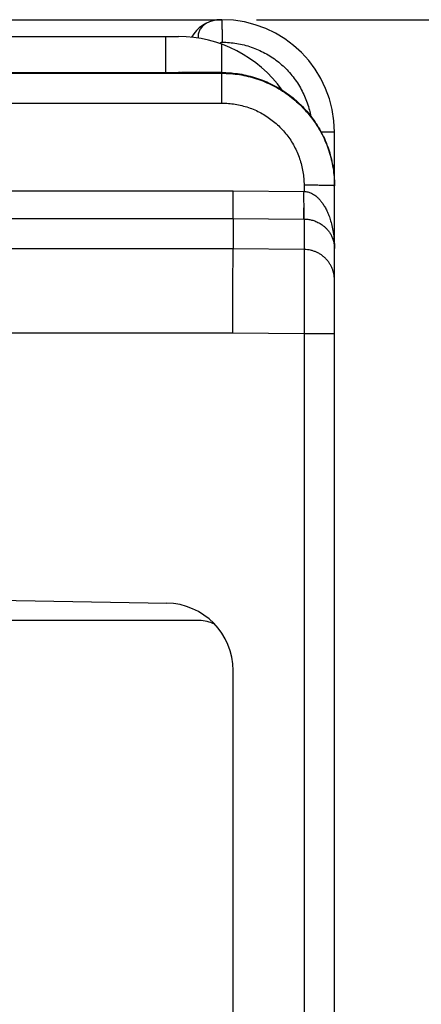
# Model space of a CAD drawing. Header units: inches. Extents: x 0 to 34, y 0 to 22.
# Tile 27 of 35: x 27.734 to 28.447, y 11.224 to 12.975. Entities that reach past the tile are written whole.
import ezdxf

# ---------------------------------------------------------------- set-up
doc = ezdxf.new("R2010")
doc.units = ezdxf.units.IN
doc.header["$LTSCALE"] = 1.87
doc.header["$MEASUREMENT"] = 0
doc.layers.get('0').update_dxf_attribs({"linetype": 'CONTINUOUS'})
doc.layers.add('DIMENSIONS', color=7, linetype='CONTINUOUS')
doc.styles.get("Standard").update_dxf_attribs({"font": 'txt', "width": 0.8})
doc.dimstyles.new('DIMSTYLE_1', dxfattribs={"dimtxt": 0.125, "dimasz": 0.18, "dimexe": 0.18, "dimexo": 0.0625, "dimgap": 0.09, "dimtad": 0, "dimtih": 1, "dimtoh": 1, "dimdec": 3, "dimlfac": 0.5, "dimzin": 4, "dimdsep": 46, "dimtxsty": 'STANDARD', "dimblk": '_FILLED', "dimblk1": '_FILLED', "dimblk2": '_FILLED', "dimcen": 0.09, "dimadec": 0, "dimazin": 0, "dimtp": 0.01, "dimtm": 0.01, "dimtfac": 1, "dimtdec": 3, "dimtofl": 0, "dimtmove": 0, "dimatfit": 3, "dimldrblk": '_FILLED', "dimfxl": 1, "dimtolj": 1, "dimtzin": 4, "dimarcsym": 0})

# ---------------------------------------------------------------- blocks, each defined once
blk = doc.blocks.new('_FILLED')
at = {"color": 0, "linetype": 'BYBLOCK'}
blk.add_solid([(0, 0), (-1, 0.1736), (-1, -0.1736)], dxfattribs=at)
blk = doc.blocks.new('*D1')
at = {"layer": 'DIMENSIONS', "color": 2, "linetype": 'CONTINUOUS'}
for p, q in [((28.1545, 12.9745), (29.9178, 12.9745)), ((29.7928, 12.9745), (29.7928, 9.785)), ((29.7928, 6.0365), (29.7928, 9.535)), ((28.1545, 6.0365), (29.9178, 6.0365))]:
    blk.add_line(p, q, dxfattribs=at)
at = {"layer": 'DIMENSIONS', "color": 2, "linetype": 'CONTINUOUS', "xscale": 0.18, "yscale": 0.18, "zscale": 0.18}
for p, rotation in [((29.7928, 12.9745), 90), ((29.7928, 6.0365), 270)]:
    blk.add_blockref('_FILLED', p, dxfattribs=dict(at, rotation=rotation))
at = {"layer": 'DIMENSIONS', "color": 2, "linetype": 'CONTINUOUS', "width": 0.8}
for s, p in [('[', (29.7553, 9.5975)), (']', (30.3553, 9.5975)), ('3.469', (29.1303, 9.5975)), ('88.11', (29.8553, 9.5975))]:
    blk.add_text(s, height=0.125, dxfattribs=at).set_placement(p)

msp = doc.modelspace()

# ---------------------------------------------------------------- linework, layer by layer
at = {"color": 7, "linetype": 'CONTINUOUS'}
for p, q in [((26.6928, 12.9745), (28.0928, 12.9745)), ((26.7699, 12.9445), (28.0156, 12.9445)), ((27.9928, 12.9445), (27.9928, 12.8805)), ((28.0928, 12.8263), (28.0928, 12.9309)), ((26.7699, 12.8805), (28.0156, 12.8805)), ((28.0928, 12.8805), (28.0214, 12.8805)), ((27.7076, 12.8793), (28.0928, 12.8793)), ((27.6685, 12.8263), (28.0928, 12.8263)), ((28.2928, 12.7745), (28.2691, 12.7745)), ((28.2928, 6.2365), (28.2928, 12.7745)), ((28.2388, 12.6802), (28.2388, 12.6692)), ((27.1549, 12.6703), (28.113, 12.6703)), ((28.113, 12.6703), (28.2388, 12.6692)), ((27.1549, 12.6212), (28.1128, 12.6212)), ((28.1128, 12.6212), (28.1128, 12.5671)), ((28.1128, 12.6212), (28.2383, 12.6201)), ((28.2392, 12.6201), (28.2392, 12.566)), ((28.1128, 12.5671), (27.229, 12.5671)), ((28.2392, 12.566), (28.1128, 12.5671)), ((28.1121, 12.4171), (27.2388, 12.4171)), ((28.2388, 12.416), (28.1121, 12.4171)), ((28.2388, 12.416), (28.2388, 6.595)), ((28.2928, 12.416), (28.2388, 12.416)), ((26.4928, 11.9638), (27.9949, 11.9376)), ((28.0528, 11.9065), (26.6728, 11.9065)), ((28.1128, 9.7434), (28.1128, 11.8176))]:
    msp.add_line(p, q, dxfattribs=at)
msp.add_lwpolyline([(28.0897, 12.9745), (28.0885, 12.9745), (28.0873, 12.9744), (28.0862, 12.9743), (28.0851, 12.9742), (28.0841, 12.9741), (28.0832, 12.9739), (28.0824, 12.9738), (28.0817, 12.9736), (28.0811, 12.9735), (28.0807, 12.9734), (28.0805, 12.9734)], dxfattribs=at)
for centre, radius, start, end in [((28.0917, 12.9145), 0.06, 96.1527, 151.3364), ((28.0917, 12.9145), 0.06, 89.7522, 90), ((28.0928, 12.7745), 0.2, 0, 90), ((28.0156, 12.7185), 0.226, 35.4224, 90), ((28.0156, 12.7185), 0.162, 88.7321, 90), ((27.9928, 11.8176), 0.12, 0, 89), ((28.0528, 11.8465), 0.06, 63.1651, 90)]:
    msp.add_arc(centre, radius, start, end, dxfattribs=at)
for points, knots in [([(28.0776, 12.9728), (28.0774, 12.9727), (28.0758, 12.9723), (28.0728, 12.9714), (28.0688, 12.9697), (28.065, 12.9677), (28.0616, 12.9654), (28.0586, 12.9629), (28.056, 12.96), (28.0539, 12.957), (28.0523, 12.9538), (28.0512, 12.9505), (28.0506, 12.9471), (28.0506, 12.9442), (28.0508, 12.9424), (28.051, 12.9417)], [0, 0, 0, 0, 0.011593, 0.112269, 0.209446, 0.303251, 0.393785, 0.481432, 0.566152, 0.647832, 0.726709, 0.803546, 0.879127, 0.954296, 1, 1, 1, 1]), ([(28.0897, 12.9745), (28.0887, 12.9744), (28.0875, 12.9744), (28.0862, 12.9742), (28.086, 12.9742)], [0, 0, 0, 0, 0.84971, 1, 1, 1, 1]), ([(28.0928, 12.9745), (28.0928, 12.9745), (28.0928, 12.9745), (28.0928, 12.9745), (28.0928, 12.9745), (28.0928, 12.9745), (28.0928, 12.9745), (28.0928, 12.9744), (28.0928, 12.9744), (28.0928, 12.9743), (28.0928, 12.9743), (28.0928, 12.9743)], [0, 0, 0, 0, 0.020423, 0.037331, 0.059541, 0.08728, 0.120663, 0.204579, 0.441691, 0.771643, 1, 1, 1, 1]), ([(28.0928, 12.9743), (28.0928, 12.9742), (28.0928, 12.9742), (28.0928, 12.9741), (28.0928, 12.9739), (28.0928, 12.9737), (28.0929, 12.9735), (28.0929, 12.9733), (28.0929, 12.973), (28.0929, 12.9727), (28.0929, 12.9721), (28.0929, 12.9714), (28.0929, 12.9706), (28.0929, 12.9697), (28.093, 12.9688), (28.093, 12.9677), (28.093, 12.9666), (28.093, 12.9654), (28.093, 12.9641), (28.093, 12.9623), (28.093, 12.9598), (28.0931, 12.9567), (28.0931, 12.9533), (28.0931, 12.9498), (28.0931, 12.9461), (28.0931, 12.9423), (28.0931, 12.9384), (28.0931, 12.9358), (28.0931, 12.9345)], [0, 0, 0, 0, 0.001256, 0.004585, 0.008513, 0.013037, 0.018157, 0.023869, 0.030168, 0.03705, 0.052546, 0.070323, 0.090343, 0.112554, 0.136899, 0.163323, 0.191765, 0.222154, 0.254414, 0.28847, 0.361642, 0.440957, 0.525659, 0.614925, 0.707903, 0.803691, 0.901371, 1, 1, 1, 1]), ([(28.0902, 12.9318), (28.0902, 12.9318), (28.0902, 12.932), (28.0903, 12.9323), (28.0905, 12.9328), (28.0907, 12.9333), (28.0909, 12.9336), (28.0912, 12.9339), (28.0916, 12.9342), (28.0921, 12.9344), (28.0926, 12.9345), (28.0929, 12.9345), (28.0931, 12.9345)], [0, 0, 0, 0, 0.005944, 0.127108, 0.240443, 0.347079, 0.448886, 0.548574, 0.649613, 0.755935, 0.871511, 1, 1, 1, 1]), ([(28.0931, 12.9345), (28.0975, 12.9345), (28.1063, 12.9341), (28.1194, 12.9325), (28.1324, 12.9298), (28.1451, 12.926), (28.1575, 12.9212), (28.1694, 12.9154), (28.1807, 12.9086), (28.1915, 12.9009), (28.2016, 12.8924), (28.211, 12.883), (28.2195, 12.8729), (28.2272, 12.8621), (28.234, 12.8507), (28.2398, 12.8388), (28.2446, 12.8265), (28.2482, 12.8146), (28.2499, 12.8068), (28.2505, 12.8033)], [0, 0, 0, 0, 0.059219, 0.118696, 0.178295, 0.237885, 0.2974, 0.356888, 0.416394, 0.475907, 0.535409, 0.594903, 0.654406, 0.713919, 0.773424, 0.832909, 0.892423, 0.952014, 1, 1, 1, 1]), ([(28.0192, 12.8805), (28.0196, 12.8805), (28.0203, 12.8805), (28.021, 12.8805), (28.0214, 12.8805)], [0, 0, 0, 0, 0.495683, 1, 1, 1, 1]), ([(28.0928, 12.8805), (28.095, 12.8805), (28.0995, 12.8804), (28.1061, 12.8801), (28.1106, 12.8797), (28.1128, 12.8795)], [0, 0, 0, 0, 0.333333, 0.666666, 1, 1, 1, 1]), ([(28.0928, 12.8793), (28.098, 12.8793), (28.1085, 12.8789), (28.1241, 12.8771), (28.1396, 12.874), (28.1547, 12.8697), (28.1694, 12.8643), (28.1837, 12.8577), (28.1974, 12.85), (28.2105, 12.8413), (28.2228, 12.8315), (28.2343, 12.8209), (28.245, 12.8094), (28.2547, 12.797), (28.2635, 12.784), (28.2711, 12.7703), (28.2777, 12.756), (28.2832, 12.7412), (28.2874, 12.7261), (28.2905, 12.7106), (28.2923, 12.6954), (28.2927, 12.6853), (28.2928, 12.6804)], [0, 0, 0, 0, 0.050217, 0.100447, 0.150671, 0.200884, 0.251086, 0.301278, 0.351455, 0.401609, 0.451734, 0.501836, 0.551935, 0.602052, 0.652195, 0.702362, 0.752549, 0.802755, 0.852979, 0.903221, 0.953474, 1, 1, 1, 1]), ([(28.1128, 12.8795), (28.1179, 12.879), (28.1281, 12.8776), (28.1433, 12.8742), (28.1581, 12.8697), (28.1725, 12.8641), (28.1865, 12.8574), (28.1999, 12.8496), (28.2126, 12.8408), (28.2247, 12.8311), (28.2359, 12.8204), (28.2463, 12.8089), (28.2558, 12.7967), (28.2643, 12.7837), (28.2718, 12.7701), (28.2782, 12.756), (28.2835, 12.7415), (28.2876, 12.7265), (28.2906, 12.7113), (28.2924, 12.6959), (28.2928, 12.6856), (28.2928, 12.6804)], [0, 0, 0, 0, 0.052587, 0.105268, 0.157884, 0.210453, 0.263135, 0.315779, 0.368338, 0.421016, 0.473682, 0.52624, 0.578909, 0.631591, 0.684156, 0.736808, 0.789499, 0.842078, 0.894706, 0.9474, 1, 1, 1, 1]), ([(28.0928, 12.8263), (28.0967, 12.8263), (28.1047, 12.826), (28.1166, 12.8245), (28.1285, 12.822), (28.1401, 12.8186), (28.1514, 12.8142), (28.1622, 12.8089), (28.1727, 12.8027), (28.1825, 12.7957), (28.1918, 12.7878), (28.2003, 12.7793), (28.2081, 12.77), (28.2152, 12.7602), (28.2214, 12.7497), (28.2267, 12.7389), (28.2311, 12.7275), (28.2345, 12.7159), (28.237, 12.7041), (28.2384, 12.6922), (28.2388, 12.6842), (28.2388, 12.6802)], [0, 0, 0, 0, 0.051948, 0.10429, 0.156903, 0.209676, 0.262499, 0.315273, 0.367993, 0.420713, 0.473476, 0.526262, 0.57903, 0.631762, 0.684504, 0.737307, 0.790164, 0.842974, 0.895627, 0.94801, 1, 1, 1, 1]), ([(28.2925, 12.6794), (28.2921, 12.6794), (28.2915, 12.6795), (28.2899, 12.6796), (28.2879, 12.6797), (28.2854, 12.6798), (28.2823, 12.6798), (28.2788, 12.6799), (28.2748, 12.68), (28.2704, 12.68), (28.2657, 12.6801), (28.2607, 12.6801), (28.2554, 12.6802), (28.25, 12.6802), (28.2444, 12.6802), (28.2407, 12.6802), (28.2388, 12.6802)], [0, 0, 0, 0, 0.016559, 0.043849, 0.081595, 0.129391, 0.186717, 0.252949, 0.32736, 0.409138, 0.497387, 0.59114, 0.689372, 0.791005, 0.894927, 1, 1, 1, 1]), ([(28.1128, 12.6212), (28.1128, 12.6213), (28.1128, 12.6218), (28.1128, 12.6228), (28.1128, 12.6243), (28.1128, 12.6265), (28.1129, 12.6291), (28.1129, 12.6323), (28.1129, 12.636), (28.1129, 12.64), (28.113, 12.6445), (28.113, 12.6493), (28.1131, 12.6543), (28.1131, 12.6595), (28.1132, 12.6649), (28.1132, 12.6685), (28.1132, 12.6703)], [0, 0, 0, 0, 0.00808, 0.028326, 0.060496, 0.104199, 0.15891, 0.223968, 0.298589, 0.38187, 0.472786, 0.570211, 0.672938, 0.779695, 0.889164, 1, 1, 1, 1]), ([(28.2391, 12.6457), (28.2391, 12.6472), (28.2385, 12.6502), (28.2386, 12.6549), (28.2385, 12.6596), (28.2381, 12.6644), (28.2389, 12.6676), (28.2389, 12.6692)], [0, 0, 0, 0, 0.192133, 0.390241, 0.592296, 0.796668, 1, 1, 1, 1]), ([(28.2388, 12.6693), (28.2399, 12.6693), (28.2421, 12.669), (28.2454, 12.6685), (28.2488, 12.6675), (28.2523, 12.666), (28.256, 12.664), (28.2597, 12.6614), (28.2635, 12.658), (28.2674, 12.6539), (28.2712, 12.649), (28.275, 12.6431), (28.2787, 12.6363), (28.2823, 12.6282), (28.2855, 12.619), (28.2884, 12.6083), (28.2908, 12.5961), (28.2924, 12.5824), (28.2928, 12.5728), (28.2928, 12.5678)], [0, 0, 0, 0, 0.026256, 0.052908, 0.081099, 0.111482, 0.144649, 0.181112, 0.221333, 0.265988, 0.315786, 0.37149, 0.43379, 0.503524, 0.581564, 0.669726, 0.769579, 0.880151, 1, 1, 1, 1]), ([(28.2383, 12.6201), (28.2383, 12.6202), (28.2383, 12.6206), (28.2384, 12.6215), (28.2384, 12.6229), (28.2384, 12.6249), (28.2384, 12.6273), (28.2384, 12.6302), (28.2385, 12.6336), (28.2386, 12.6373), (28.2388, 12.6414), (28.239, 12.6442), (28.2391, 12.6457)], [0, 0, 0, 0, 0.014081, 0.049228, 0.10519, 0.181419, 0.27708, 0.391064, 0.522007, 0.668355, 0.828335, 1, 1, 1, 1]), ([(28.2392, 12.6201), (28.2392, 12.6202), (28.2392, 12.6206), (28.2391, 12.6215), (28.2391, 12.6229), (28.2391, 12.6249), (28.2391, 12.6273), (28.2391, 12.6302), (28.2391, 12.6335), (28.2391, 12.6373), (28.2391, 12.6413), (28.2391, 12.6442), (28.2391, 12.6457)], [0, 0, 0, 0, 0.014272, 0.049574, 0.105572, 0.181666, 0.277031, 0.390633, 0.521235, 0.667418, 0.827591, 1, 1, 1, 1]), ([(28.2383, 12.6201), (28.2384, 12.6201), (28.2386, 12.6201), (28.2389, 12.6201), (28.2391, 12.6201), (28.2392, 12.6201)], [0, 0, 0, 0, 0.333307, 0.66664, 1, 1, 1, 1]), ([(28.2392, 12.6201), (28.2403, 12.6201), (28.2425, 12.62), (28.2457, 12.6197), (28.249, 12.6192), (28.2524, 12.6184), (28.256, 12.6174), (28.2597, 12.616), (28.2635, 12.6143), (28.2673, 12.6122), (28.2712, 12.6097), (28.275, 12.6067), (28.2787, 12.6032), (28.2822, 12.599), (28.2855, 12.5943), (28.2884, 12.5887), (28.2908, 12.5824), (28.2924, 12.5754), (28.2928, 12.5704), (28.2928, 12.5678)], [0, 0, 0, 0, 0.038482, 0.077369, 0.117546, 0.15969, 0.2043, 0.251618, 0.301602, 0.354256, 0.409686, 0.468073, 0.529679, 0.594882, 0.664131, 0.738774, 0.820017, 0.907206, 1, 1, 1, 1]), ([(28.1121, 12.4171), (28.1121, 12.4212), (28.1122, 12.4293), (28.1122, 12.4415), (28.1123, 12.4534), (28.1123, 12.4652), (28.1124, 12.4766), (28.1124, 12.4876), (28.1125, 12.4981), (28.1125, 12.5082), (28.1126, 12.5175), (28.1126, 12.5263), (28.1126, 12.5343), (28.1127, 12.5415), (28.1127, 12.5479), (28.1127, 12.5534), (28.1127, 12.558), (28.1128, 12.5616), (28.1128, 12.5643), (28.1128, 12.566), (28.1128, 12.5668), (28.1128, 12.5671)], [0, 0, 0, 0, 0.081677, 0.162808, 0.242852, 0.321273, 0.397548, 0.471167, 0.541639, 0.608492, 0.671281, 0.729585, 0.783015, 0.831215, 0.873862, 0.910672, 0.941398, 0.965835, 0.983821, 0.995235, 1, 1, 1, 1]), ([(28.2392, 12.566), (28.2392, 12.5657), (28.2392, 12.5649), (28.2392, 12.5632), (28.2392, 12.5605), (28.2392, 12.5568), (28.2392, 12.5522), (28.2392, 12.5467), (28.2392, 12.5403), (28.2391, 12.5331), (28.2391, 12.5251), (28.2391, 12.5164), (28.2391, 12.507), (28.239, 12.497), (28.239, 12.4865), (28.239, 12.4755), (28.2389, 12.4641), (28.2389, 12.4524), (28.2389, 12.4404), (28.2388, 12.4282), (28.2388, 12.4201), (28.2388, 12.416)], [0, 0, 0, 0, 0.004773, 0.01621, 0.034235, 0.058726, 0.089516, 0.126396, 0.169107, 0.217339, 0.270747, 0.328979, 0.391664, 0.458409, 0.528787, 0.602342, 0.678591, 0.757023, 0.837107, 0.918295, 1, 1, 1, 1]), ([(28.2928, 12.512), (28.2928, 12.5139), (28.2926, 12.5176), (28.2917, 12.5232), (28.2903, 12.5286), (28.2882, 12.5339), (28.2857, 12.5389), (28.2827, 12.5436), (28.2791, 12.548), (28.2752, 12.552), (28.2708, 12.5556), (28.2661, 12.5587), (28.2611, 12.5613), (28.2559, 12.5633), (28.2504, 12.5648), (28.2449, 12.5657), (28.2411, 12.566), (28.2392, 12.566)], [0, 0, 0, 0, 0.06666, 0.133321, 0.199983, 0.266646, 0.33331, 0.399975, 0.46664, 0.533307, 0.599975, 0.666644, 0.733314, 0.799985, 0.866656, 0.933328, 1, 1, 1, 1])]:
    msp.add_open_spline(points, degree=3, knots=knots, dxfattribs=at)
for points in [[(28.0805, 12.9734), (28.0795, 12.9732), (28.0786, 12.973), (28.0776, 12.9728)], [(28.0807, 12.9735), (28.0806, 12.9734), (28.0806, 12.9734), (28.0805, 12.9734)], [(28.0817, 12.9736), (28.0814, 12.9736), (28.081, 12.9735), (28.0807, 12.9735)], [(28.0819, 12.9737), (28.0819, 12.9737), (28.0818, 12.9737), (28.0817, 12.9736)], [(28.084, 12.974), (28.0833, 12.9739), (28.0826, 12.9738), (28.0819, 12.9737)], [(28.0917, 12.9745), (28.0911, 12.9745), (28.0904, 12.9745), (28.0897, 12.9745)], [(28.2928, 12.6793), (28.2928, 12.6794), (28.2926, 12.6794), (28.2925, 12.6794)], [(28.2928, 12.6804), (28.2928, 12.6801), (28.2928, 12.6797), (28.2928, 12.6793)]]:
    msp.add_open_spline(points, degree=3, dxfattribs=at)

# ---------------------------------------------------------------- dimensions: what is measured, and where the dimension line sits
at = {"layer": 'DIMENSIONS', "color": 2, "linetype": 'CONTINUOUS'}
dim = msp.add_linear_dim(base=(29.7928, 6.0365), p1=(28.1545, 12.9745), p2=(28.1545, 6.0365), angle=270, dimstyle='DIMSTYLE_1', dxfattribs=at)
dim.commit()
dim.dimension.update_dxf_attribs({"geometry": '*D1', "text_midpoint": (29.7928, 9.66), "dimtype": 160})

doc.saveas('drawing.dxf')
